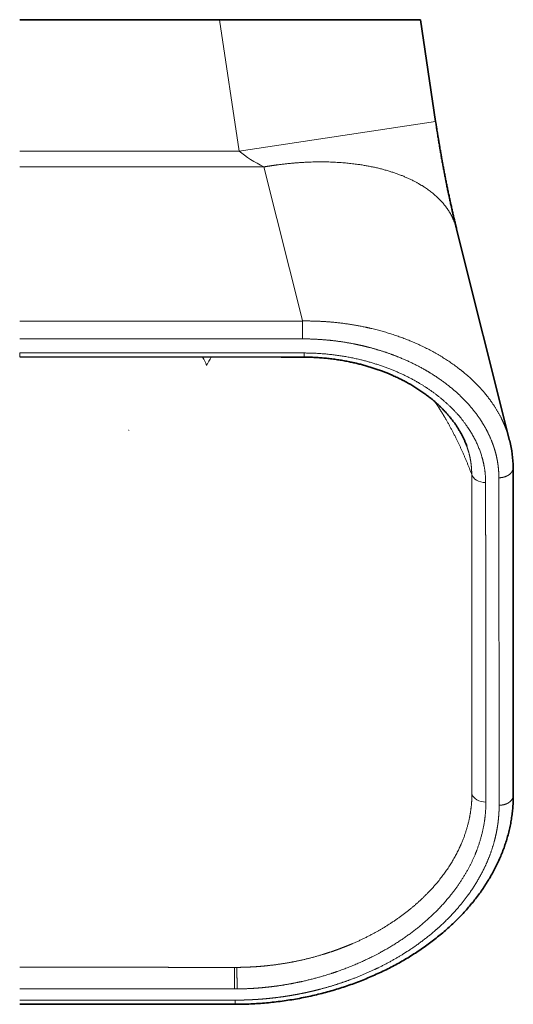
# Model space of a CAD drawing. Extents: x 413 to 1275, y 301 to 1647.
# Tile 2 of 6: x 587 to 761, y 301 to 647. Entities that reach past the tile are written whole.
import ezdxf

# ---------------------------------------------------------------- set-up
doc = ezdxf.new("R2010")
doc.units = 0
doc.layers.get('0').update_dxf_attribs({"lineweight": 13})

# ---------------------------------------------------------------- blocks, each defined once
blk = doc.blocks.new('BLOCK47')
at = {"color": 7, "lineweight": 35}
for p, q in [((70.37, 0), (0, 0)), ((141.16, 0), (70.37, 0)), ((146.55, -35.89), (141.16, 0)), ((153.94, -73.74), (172.62, -148.21)), ((92.18, -118.83), (0.01, -118.79)), ((173.83, -157.79), (173.91, -273.13)), ((75.86, -346.77), (0, -346.77))]:
    blk.add_line(p, q, dxfattribs=at)
at = {"color": 7, "lineweight": 13}
for p, q in [((70.37, 0), (77.33, -46.29)), ((77.33, -46.29), (146.55, -35.89)), ((77.33, -46.29), (0, -46.29)), ((86.04, -51.85), (0, -51.85)), ((99.6, -105.91), (86.04, -51.85)), ((99.65, -112.42), (0, -112.42)), ((0.01, -117.32), (92.18, -117.36)), ((168.91, -276.66), (168.83, -161.32)), ((0, -345.29), (75.86, -345.29))]:
    blk.add_line(p, q, dxfattribs=at)
at = {"color": 7, "lineweight": 13, "ltscale": 0.005091}
blk.add_line((99.65, -106.11), (99.6, -105.91), dxfattribs=at)
at = {"color": 7, "lineweight": 13, "ltscale": 0.157734}
blk.add_line((99.65, -112.42), (99.65, -106.11), dxfattribs=at)
at = {"color": 7, "lineweight": 13, "ltscale": 0.036826}
for p, q in [((0.01, -118.79), (0.01, -117.32)), ((75.86, -346.77), (75.86, -345.29))]:
    blk.add_line(p, q, dxfattribs=at)
at = {"color": 7, "lineweight": 35, "ltscale": 0.000178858}
blk.add_line((0.01, -118.79), (0, -118.79), dxfattribs=at)
at = {"color": 7, "lineweight": 35, "ltscale": 0.001401}
blk.add_line((172.62, -148.21), (172.63, -148.26), dxfattribs=at)
at = {"color": 7, "lineweight": 35, "ltscale": 0.002917}
blk.add_line((172.65, -148.35), (172.62, -148.24), dxfattribs=at)
at = {"color": 7, "lineweight": 13, "ltscale": 0.020403}
blk.add_line((76.55, -333.76), (75.73, -333.75), dxfattribs=at)
at = {"color": 7, "lineweight": 13, "ltscale": 0.190318}
blk.add_line((75.73, -333.75), (75.73, -341.37), dxfattribs=at)
at = {"color": 7, "lineweight": 13}
for centre, radius, start, end in [((20.02, 1101967.27), 1102073.39, 269.99895925, 270.00413994), ((91.43, -2206.67), 2089.31, 89.75799, 89.97935), ((38.25, -133), 29.8, 22.1201, 28.4083), ((162.41, -173.74), 109.65, 149.9384, 151.7075), ((75.81, -254.23), 87.14, 269.9433, 270.5262)]:
    blk.add_arc(centre, radius, start, end, dxfattribs=at)
at = {"color": 7, "lineweight": 35}
for centre, radius, start, end in [((91.43, -2203.04), 2084.21, 89.75811, 89.97948), ((134.85, -157.86), 38.98, 0.1071, 14.1224)]:
    blk.add_arc(centre, radius, start, end, dxfattribs=at)
at = {"color": 7, "lineweight": 13}
for centre, major_axis, ratio, start_param, end_param in [((89.37, -46.29), (16.79, -8.15), 0.346199, 4.093363, 4.682307), ((164.16, -159.48), (5, 0), 0.705394, 3.326423, 4.712983), ((164.25, -272.04), (5, 0), 0.705394, 3.325554, 4.712713)]:
    blk.add_ellipse(centre, major_axis=major_axis, ratio=ratio, start_param=start_param, end_param=end_param, dxfattribs=at)
at = {"color": 7, "lineweight": 35}
for points, knots in [([(146.55, -35.89), (146.64, -36.47), (146.81, -37.62), (147.08, -39.36), (147.36, -41.08), (147.64, -42.8), (147.93, -44.51), (148.22, -46.21), (148.51, -47.91), (148.81, -49.59), (149.12, -51.26), (149.43, -52.91), (149.74, -54.55), (150.05, -56.17), (150.37, -57.78), (150.69, -59.35), (151.01, -60.91), (151.33, -62.44), (151.66, -63.96), (151.99, -65.45), (152.31, -66.92), (152.64, -68.35), (152.97, -69.75), (153.29, -71.11), (153.61, -72.44), (153.83, -73.31), (153.94, -73.74)], [0, 0, 0, 0, 1.754581, 3.507368, 5.255403, 6.998977, 8.734193, 10.462373, 12.178281, 13.884612, 15.584451, 17.27225, 18.940167, 20.593633, 22.223751, 23.837143, 25.422394, 26.988693, 28.544, 30.077863, 31.574116, 33.046865, 34.478198, 35.88416, 37.242565, 38.573874, 38.573874, 38.573874, 38.573874]), ([(157.48, -150.11), (157.4, -149.91), (157.21, -149.4), (156.88, -148.58), (156.46, -147.64), (156.01, -146.71), (155.53, -145.79), (155.01, -144.87), (154.46, -143.96), (153.87, -143.05), (153.21, -142.08), (152.45, -141.06), (151.66, -140.05), (150.87, -139.13), (150.11, -138.27), (149.32, -137.43), (148.5, -136.6), (147.65, -135.78), (146.77, -134.97), (145.85, -134.18), (144.83, -133.33), (143.68, -132.43), (142.38, -131.48), (141.02, -130.54), (139.6, -129.62), (138.13, -128.72), (136.62, -127.86), (135.07, -127.03), (133.48, -126.24), (131.85, -125.48), (130.35, -124.83), (129, -124.28), (127.72, -123.78), (126.35, -123.28), (124.89, -122.79), (123.42, -122.32), (121.92, -121.88), (120.41, -121.46), (118.88, -121.08), (117.34, -120.72), (115.67, -120.38), (113.88, -120.04), (111.96, -119.73), (110.02, -119.47), (108.08, -119.25), (106.13, -119.08), (104.17, -118.95), (102.2, -118.87), (100.89, -118.85), (100.23, -118.85)], [0, 0, 0, 0, 0.624336, 1.638664, 2.661254, 3.694179, 4.736862, 5.791198, 6.857425, 7.936057, 9.027619, 10.380063, 11.752551, 12.880475, 14.021744, 15.176569, 16.344979, 17.526983, 18.72257, 19.931722, 21.154579, 22.720843, 24.308348, 25.981334, 27.67634, 29.393021, 31.130861, 32.889287, 34.667658, 36.465274, 38.281426, 39.569283, 40.865683, 42.394409, 43.933716, 45.482928, 47.041456, 48.608772, 50.1843, 51.767413, 53.35742, 55.294806, 57.240089, 59.192045, 61.149445, 63.11111, 65.075933, 67.042902, 69.011126, 69.011126, 69.011126, 69.011126]), ([(173.91, -273.13), (173.91, -273.84), (173.88, -275.25), (173.76, -277.35), (173.55, -279.43), (173.26, -281.51), (172.89, -283.56), (172.44, -285.6), (171.92, -287.63), (171.32, -289.65), (170.64, -291.65), (169.88, -293.63), (169.06, -295.59), (168.16, -297.53), (167.19, -299.45), (166.15, -301.35), (165.04, -303.23), (163.87, -305.07), (162.62, -306.89), (161.32, -308.69), (159.95, -310.45), (158.51, -312.19), (157.01, -313.9), (155.45, -315.57), (153.83, -317.22), (152.15, -318.83), (150.42, -320.4), (148.63, -321.94), (146.79, -323.44), (144.89, -324.91), (142.95, -326.33), (140.95, -327.71), (138.9, -329.06), (136.81, -330.36), (134.66, -331.62), (132.47, -332.84), (130.24, -334.01), (127.96, -335.14), (125.64, -336.22), (123.29, -337.26), (120.89, -338.24), (118.46, -339.18), (116, -340.06), (113.5, -340.9), (110.98, -341.68), (108.42, -342.41), (105.83, -343.09), (103.22, -343.71), (100.57, -344.28), (97.89, -344.8), (95.19, -345.26), (92.45, -345.66), (89.69, -346), (86.93, -346.28), (84.17, -346.5), (81.41, -346.65), (78.64, -346.75), (76.79, -346.77), (75.86, -346.77)], [0, 0, 0, 0, 2.124797, 4.221427, 6.316385, 8.407822, 10.495154, 12.583315, 14.677831, 16.780196, 18.890322, 21.009296, 23.137982, 25.277346, 27.428219, 29.591325, 31.767538, 33.957528, 36.16057, 38.378925, 40.613532, 42.864959, 45.137592, 47.427811, 49.73582, 52.061804, 54.403116, 56.762233, 59.138882, 61.532943, 63.944431, 66.37413, 68.822775, 71.290625, 73.777598, 76.283285, 78.807064, 81.348076, 83.905317, 86.478087, 89.06636, 91.669753, 94.28794, 96.920461, 99.567096, 102.227534, 104.901463, 107.587992, 110.290676, 113.016623, 115.764881, 118.532765, 121.313211, 124.094772, 126.863587, 129.605327, 132.396041, 135.169593, 135.169593, 135.169593, 135.169593])]:
    blk.add_open_spline(points, degree=3, knots=knots, dxfattribs=at)
at = {"color": 7, "lineweight": 13}
for points, knots in [([(153.94, -73.74), (153.2, -70.8), (151.93, -68), (150.14, -65.39), (145.61, -60.64), (139.52, -56.9), (136.14, -55.3), (126.49, -51.78), (115.44, -50.1), (108.24, -49.73), (99.41, -50.02), (90.54, -51.14), (89.04, -51.36), (87.54, -51.59), (86.04, -51.85)], [0, 0, 0, 0, 0, 0, 31.995186, 31.995186, 31.995186, 64.234265, 64.234265, 64.234265, 117.541467, 117.541467, 117.541467, 128.402869, 128.402869, 128.402869, 128.402869, 128.402869, 128.402869]), ([(99.65, -106.11), (99.69, -106.11), (99.73, -106.11), (99.78, -106.11), (99.88, -106.11), (99.97, -106.11), (100, -106.11), (103.29, -106.08), (106.58, -106.19), (109.81, -106.42), (114.97, -107), (120.05, -107.9), (121.95, -108.29), (128.63, -109.82), (135.09, -111.93), (139.57, -113.74), (146.31, -117.05), (152.41, -121.06), (154.56, -122.62), (158.86, -126.1), (162.64, -129.97), (164.47, -132.11), (166.9, -135.4), (168.92, -138.86), (169.52, -139.99), (170.44, -141.88), (171.22, -143.82), (171.51, -144.58), (172.3, -146.86), (172.91, -149.19), (173.22, -150.75), (173.54, -152.96), (173.68, -155.17), (173.71, -155.8), (173.72, -156.43), (173.72, -157.06)], [0, 0, 0, 0, 0, 0, 0.294901, 0.294901, 0.294901, 0.620156, 0.620156, 0.620156, 23.323391, 23.323391, 23.323391, 37.056226, 37.056226, 37.056226, 71.945864, 71.945864, 71.945864, 92.076659, 92.076659, 92.076659, 114.48959, 114.48959, 114.48959, 125.118529, 125.118529, 125.118529, 132.029791, 132.029791, 132.029791, 145.461147, 145.461147, 145.461147, 150.841353, 150.841353, 150.841353, 150.841353, 150.841353, 150.841353]), ([(168.83, -161.32), (168.83, -160.95), (168.82, -160.57), (168.81, -160.2), (168.77, -159.26), (168.7, -158.32), (168.64, -157.76), (168.44, -156.06), (168.13, -154.37), (167.87, -153.25), (167.42, -151.57), (166.86, -149.93), (166.66, -149.37), (166.24, -148.26), (165.77, -147.16), (165.53, -146.61), (164.2, -143.8), (162.58, -141.09), (161.11, -138.97), (157.71, -134.76), (153.68, -130.92), (151.44, -129.04), (147.17, -125.87), (142.51, -123.09), (140.37, -121.93), (135.84, -119.71), (131.09, -117.84), (128.6, -116.97), (125.19, -115.92), (121.72, -115.05), (120.83, -114.84), (119.03, -114.43), (117.22, -114.07), (116.3, -113.9), (112.55, -113.25), (108.75, -112.8), (105.87, -112.56), (102.95, -112.43), (100.03, -112.42), (100, -112.42), (99.92, -112.42), (99.83, -112.42), (99.76, -112.42), (99.7, -112.42), (99.65, -112.42)], [0, 0, 0, 0, 0, 0, 3.325385, 3.325385, 3.325385, 8.304872, 8.304872, 8.304872, 18.377346, 18.377346, 18.377346, 23.520434, 23.520434, 23.520434, 28.749082, 28.749082, 28.749082, 50.41216, 50.41216, 50.41216, 73.618971, 73.618971, 73.618971, 92.239449, 92.239449, 92.239449, 111.83564, 111.83564, 111.83564, 118.55969, 118.55969, 118.55969, 125.359303, 125.359303, 125.359303, 146.363092, 146.363092, 146.363092, 146.56661, 146.56661, 146.56661, 146.951127, 146.951127, 146.951127, 146.951127, 146.951127, 146.951127]), ([(100.23, -118.85), (100.23, -118.85), (100.24, -118.8), (100.24, -118.71), (100.24, -118.46), (100.25, -118.07), (100.25, -117.86), (100.25, -117.62), (100.25, -117.38)], [0, 0, 0, 0, 0, 0, 2.151549, 2.151549, 2.151549, 4.320185, 4.320185, 4.320185, 4.320185, 4.320185, 4.320185]), ([(100.25, -117.38), (106.09, -117.4), (111.92, -117.91), (117.64, -118.91), (127.27, -121.44), (135.99, -125.25), (139.51, -127.09), (146.69, -131.54), (152.64, -136.83), (155.46, -139.92), (159.61, -145.63), (162.3, -151.76), (163.17, -154.47), (163.87, -157.82), (164.12, -161.19), (164.15, -161.8), (164.16, -162.41), (164.16, -163.01)], [0, 0, 0, 0, 0, 0, 41.411612, 41.411612, 41.411612, 72.282617, 72.282617, 72.282617, 108.769641, 108.769641, 108.769641, 136.354891, 136.354891, 136.354891, 142.432145, 142.432145, 142.432145, 142.432145, 142.432145, 142.432145]), ([(159.25, -160.13), (157.74, -156.13), (156.12, -152.25), (154.4, -148.54), (152.32, -144.48), (150.08, -140.59), (149.8, -140.11), (148.95, -138.69), (148.09, -137.29), (147.5, -136.37), (146.91, -135.46), (146.3, -134.57)], [0, 0, 0, 0, 0, 0, 47.370781, 47.370781, 47.370781, 54.068271, 54.068271, 54.068271, 67.353711, 67.353711, 67.353711, 67.353711, 67.353711, 67.353711]), ([(38.45, -144.66), (38.45, -144.64), (38.44, -144.63), (38.44, -144.62), (38.42, -144.61), (38.39, -144.59), (38.38, -144.59), (38.36, -144.59), (38.35, -144.59)], [0, 0, 0, 0, 0, 0, 10.388027, 10.388027, 10.388027, 22.275603, 22.275603, 22.275603, 22.275603, 22.275603, 22.275603]), ([(168.83, -161.32), (169.45, -161.32), (170.08, -161.25), (170.68, -161.11), (171.8, -160.71), (172.73, -160.07), (173.11, -159.7), (173.54, -159.09), (173.76, -158.42), (173.81, -158.21), (173.83, -158), (173.83, -157.79)], [0, 0, 0, 0, 0, 0, 4.445594, 4.445594, 4.445594, 8.609656, 8.609656, 8.609656, 10.475105, 10.475105, 10.475105, 10.475105, 10.475105, 10.475105]), ([(159.25, -160.13), (159.25, -161.84), (159.25, -163.54), (159.25, -165.23), (159.25, -167.18), (159.25, -169.13), (159.25, -169.38), (159.25, -170.73), (159.25, -172.1), (159.25, -173.24), (159.25, -174.82), (159.25, -176.39), (159.25, -177.34), (159.25, -178.63), (159.25, -179.92), (159.25, -180.76), (159.26, -181.87), (159.26, -182.98), (159.26, -183.26), (159.26, -184.65), (159.26, -186.03), (159.26, -187.12), (159.26, -188.5), (159.26, -189.88), (159.26, -190.16), (159.27, -191.92), (159.27, -193.67), (159.27, -195.15), (159.27, -196.86), (159.27, -198.56), (159.27, -198.75), (159.27, -199.55), (159.28, -200.42), (159.28, -201.12), (159.28, -202.46), (159.28, -203.79), (159.28, -204.47), (159.28, -205.22), (159.28, -205.92), (159.28, -206.09), (159.28, -207.49), (159.29, -208.89), (159.29, -210.15), (159.29, -212.47), (159.29, -214.79), (159.3, -215.52), (159.3, -217.61), (159.3, -219.71), (159.3, -220.73), (159.3, -222.17), (159.31, -223.6), (159.31, -224.03), (159.31, -224.88), (159.31, -225.74), (159.31, -226.17), (159.31, -227.46), (159.31, -228.76), (159.31, -229.56), (159.32, -232.4), (159.32, -235.25), (159.32, -237.24), (159.32, -239.36), (159.33, -241.48), (159.33, -241.62), (159.33, -241.91), (159.33, -242.19), (159.33, -242.33), (159.33, -243.23), (159.33, -244.13), (159.33, -244.94), (159.33, -245.89), (159.33, -246.83), (159.33, -247.01), (159.33, -249.27), (159.33, -251.53), (159.33, -253.59), (159.33, -255.92), (159.34, -258.24), (159.34, -258.52), (159.34, -259.64), (159.34, -260.73), (159.34, -261.52), (159.34, -262.61), (159.34, -263.72), (159.34, -263.99), (159.34, -264.5), (159.34, -265), (159.33, -265.47), (159.33, -267.05), (159.33, -268.63), (159.33, -269.98), (159.33, -271.33), (159.33, -272.68)], [0, 0, 0, 0, 0, 0, 14.933422, 14.933422, 14.933422, 17.06677, 17.06677, 17.06677, 26.762125, 26.762125, 26.762125, 30.76937, 30.76937, 30.76937, 38.040846, 38.040846, 38.040846, 40.464645, 40.464645, 40.464645, 50.159831, 50.159831, 50.159831, 52.583626, 52.583626, 52.583626, 65.520445, 65.520445, 65.520445, 67.50165, 67.50165, 67.50165, 72.385511, 72.385511, 72.385511, 77.262811, 77.262811, 77.262811, 78.516592, 78.516592, 78.516592, 89.517366, 89.517366, 89.517366, 98.834443, 98.834443, 98.834443, 107.53163, 107.53163, 107.53163, 111.289024, 111.289024, 111.289024, 115.046418, 115.046418, 115.046418, 122.680338, 122.680338, 122.680338, 139.691487, 139.691487, 139.691487, 140.90657, 140.90657, 140.90657, 142.121654, 142.121654, 142.121654, 148.586023, 148.586023, 148.586023, 150.215541, 150.215541, 150.215541, 168.076676, 168.076676, 168.076676, 170.49975, 170.49975, 170.49975, 177.80502, 177.80502, 177.80502, 180.228049, 180.228049, 180.228049, 182.22483, 182.22483, 182.22483, 194.035522, 194.035522, 194.035522, 194.035522, 194.035522, 194.035522]), ([(164.16, -163.01), (164.16, -164.52), (164.16, -166.03), (164.16, -167.54), (164.16, -169.42), (164.16, -171.31), (164.16, -171.69), (164.16, -172.45), (164.16, -173.21), (164.16, -173.59), (164.16, -174.73), (164.16, -175.88), (164.16, -176.65), (164.16, -177.92), (164.16, -179.18), (164.16, -179.93), (164.17, -181.27), (164.17, -182.61), (164.17, -183.44), (164.17, -184.55), (164.17, -185.66), (164.17, -185.93), (164.17, -187.32), (164.17, -188.7), (164.17, -189.79), (164.17, -191.17), (164.17, -192.55), (164.18, -192.82), (164.18, -194.48), (164.18, -196.14), (164.18, -197.53), (164.18, -199.2), (164.18, -200.87), (164.19, -201.15), (164.19, -201.72), (164.19, -202.31), (164.19, -202.61), (164.19, -203.53), (164.19, -204.5), (164.19, -205.18), (164.19, -206.16), (164.19, -207.1), (164.19, -207.41), (164.19, -208.02), (164.2, -208.6), (164.2, -208.89), (164.2, -210.6), (164.2, -212.31), (164.2, -213.74), (164.21, -215.46), (164.21, -217.18), (164.21, -217.43), (164.21, -218.86), (164.21, -220.3), (164.21, -221.49), (164.22, -223.21), (164.22, -224.92), (164.22, -225.48), (164.22, -226.37), (164.22, -227.26), (164.22, -227.33), (164.22, -227.93), (164.23, -228.54), (164.23, -228.82), (164.23, -229.65), (164.23, -230.49), (164.23, -231.04), (164.23, -232.16), (164.23, -233.29), (164.23, -233.81), (164.24, -236.35), (164.24, -238.89), (164.24, -240.87), (164.24, -243.14), (164.24, -245.41), (164.24, -245.66), (164.25, -246.51), (164.25, -247.38), (164.25, -247.96), (164.25, -248.81), (164.25, -249.65), (164.25, -249.93), (164.25, -252.17), (164.25, -254.41), (164.25, -256.37), (164.25, -258.6), (164.25, -260.83), (164.25, -261.11), (164.25, -261.66), (164.25, -262.22), (164.25, -262.49), (164.25, -263.6), (164.25, -264.7), (164.25, -265.49), (164.25, -266.6), (164.25, -267.72), (164.25, -267.99), (164.25, -269.68), (164.25, -271.36), (164.25, -272.76), (164.25, -274.16), (164.25, -275.56)], [0, 0, 0, 0, 0, 0, 15.224827, 15.224827, 15.224827, 19.031068, 19.031068, 19.031068, 22.837309, 22.837309, 22.837309, 30.42432, 30.42432, 30.42432, 35.502554, 35.502554, 35.502554, 43.851289, 43.851289, 43.851289, 46.634208, 46.634208, 46.634208, 57.765873, 57.765873, 57.765873, 60.548789, 60.548789, 60.548789, 74.463331, 74.463331, 74.463331, 77.353157, 77.353157, 77.353157, 80.230113, 80.230113, 80.230113, 85.92346, 85.92346, 85.92346, 88.798042, 88.798042, 88.798042, 91.662279, 91.662279, 91.662279, 106.018413, 106.018413, 106.018413, 108.993287, 108.993287, 108.993287, 120.420079, 120.420079, 120.420079, 126.026932, 126.026932, 126.026932, 129.35974, 129.35974, 129.35974, 132.163168, 132.163168, 132.163168, 137.770039, 137.770039, 137.770039, 143.46382, 143.46382, 143.46382, 163.08769, 163.08769, 163.08769, 165.981776, 165.981776, 165.981776, 171.541453, 171.541453, 171.541453, 174.335915, 174.335915, 174.335915, 193.896807, 193.896807, 193.896807, 196.69124, 196.69124, 196.69124, 199.485672, 199.485672, 199.485672, 207.929688, 207.929688, 207.929688, 210.72415, 210.72415, 210.72415, 224.851311, 224.851311, 224.851311, 224.851311, 224.851311, 224.851311]), ([(159.33, -272.68), (159.32, -275.87), (159.01, -279.09), (158.39, -282.26), (156.92, -287.34), (154.74, -292.24), (153.79, -294.1), (150.15, -300.48), (145.37, -306.38), (141.44, -310.3), (134.38, -316.11), (126.38, -320.99), (123.2, -322.71), (119.05, -324.69), (114.76, -326.44), (113.88, -326.79), (112.09, -327.46), (110.27, -328.1), (109.36, -328.41), (107.5, -329.01), (105.63, -329.57), (104.69, -329.84), (100.7, -330.93), (96.64, -331.82), (93.51, -332.39), (90.19, -332.86), (86.85, -333.21), (86.69, -333.23), (86.43, -333.25), (86.18, -333.28), (86.1, -333.28), (85.76, -333.32), (85.42, -333.35), (85.17, -333.37), (83.31, -333.52), (81.43, -333.64), (79.79, -333.71), (78.16, -333.75), (76.55, -333.76)], [0, 0, 0, 0, 0, 0, 28.251828, 28.251828, 28.251828, 45.945506, 45.945506, 45.945506, 90.265274, 90.265274, 90.265274, 117.725603, 117.725603, 117.725603, 124.809732, 124.809732, 124.809732, 131.969293, 131.969293, 131.969293, 139.192232, 139.192232, 139.192232, 162.262592, 162.262592, 162.262592, 163.487358, 163.487358, 163.487358, 164.114055, 164.114055, 164.114055, 165.951189, 165.951189, 165.951189, 177.646777, 177.646777, 177.646777, 177.646777, 177.646777, 177.646777]), ([(173.91, -273.13), (173.91, -273.47), (173.86, -273.81), (173.74, -274.13), (173.34, -274.88), (172.69, -275.51), (172.23, -275.82), (171.33, -276.28), (170.32, -276.54), (169.85, -276.62), (169.38, -276.66), (168.91, -276.66)], [0, 0, 0, 0, 0, 0, 2.951806, 2.951806, 2.951806, 7.11965, 7.11965, 7.11965, 10.476321, 10.476321, 10.476321, 10.476321, 10.476321, 10.476321]), ([(75.86, -345.29), (76.19, -345.29), (76.51, -345.29), (76.84, -345.29), (77.5, -345.28), (78.15, -345.27), (78.48, -345.27), (79.4, -345.24), (80.31, -345.21), (80.89, -345.19), (81.58, -345.16), (82.28, -345.12), (82.39, -345.11), (82.74, -345.09), (83.08, -345.07), (83.31, -345.06), (83.81, -345.03), (84.3, -344.99), (84.55, -344.97), (85.59, -344.9), (86.64, -344.81), (87.42, -344.73), (89.61, -344.51), (91.8, -344.23), (93.21, -344.03), (95.3, -343.7), (97.38, -343.33), (98.07, -343.2), (99.27, -342.97), (100.46, -342.72), (100.97, -342.61), (101.98, -342.39), (103, -342.15), (103.5, -342.03), (107.05, -341.17), (110.55, -340.17), (113.51, -339.21), (117.7, -337.7), (121.77, -336), (123, -335.46), (127.18, -333.55), (131.22, -331.43), (134, -329.82), (138.76, -326.8), (143.2, -323.48), (145.07, -321.98), (149.45, -318.2), (153.41, -314.11), (155.57, -311.6), (159.44, -306.55), (162.6, -301.18), (163.96, -298.49), (165.51, -294.87), (166.7, -291.17), (166.97, -290.27), (167.59, -288.01), (168.08, -285.74), (168.32, -284.37), (168.64, -282.08), (168.82, -279.78), (168.88, -278.86), (168.91, -277.9), (168.91, -276.95), (168.91, -276.92), (168.91, -276.84), (168.91, -276.77), (168.91, -276.73), (168.91, -276.7), (168.91, -276.66)], [0, 0, 0, 0, 0, 0, 2.347431, 2.347431, 2.347431, 4.694862, 4.694862, 4.694862, 8.869063, 8.869063, 8.869063, 9.703915, 9.703915, 9.703915, 11.373618, 11.373618, 11.373618, 13.270615, 13.270615, 13.270615, 18.890693, 18.890693, 18.890693, 29.074733, 29.074733, 29.074733, 34.133999, 34.133999, 34.133999, 37.929556, 37.929556, 37.929556, 41.716602, 41.716602, 41.716602, 64.620702, 64.620702, 64.620702, 74.670348, 74.670348, 74.670348, 99.156117, 99.156117, 99.156117, 118.04463, 118.04463, 118.04463, 145.047831, 145.047831, 145.047831, 170.625291, 170.625291, 170.625291, 178.875543, 178.875543, 178.875543, 191.047318, 191.047318, 191.047318, 199.15386, 199.15386, 199.15386, 199.435068, 199.435068, 199.435068, 199.721419, 199.721419, 199.721419, 199.721419, 199.721419, 199.721419]), ([(164.25, -275.56), (164.25, -278.54), (164, -281.54), (163.5, -284.51), (162.19, -289.79), (160.14, -294.95), (159.09, -297.19), (154.67, -305.44), (148.4, -313.12), (142.9, -318.33), (133.65, -325.2), (122.92, -330.77), (119.38, -332.39), (113.73, -334.67), (107.83, -336.56), (105.72, -337.18), (101.07, -338.42), (96.31, -339.42), (93.71, -339.89), (90.99, -340.29), (88.26, -340.61), (88.11, -340.63), (87.91, -340.65), (87.7, -340.67), (87.6, -340.68), (87.38, -340.71), (87.16, -340.73), (87.08, -340.74), (84.94, -340.97), (82.78, -341.14), (80.73, -341.26), (78.67, -341.34), (76.61, -341.36)], [0, 0, 0, 0, 0, 0, 29.860017, 29.860017, 29.860017, 53.508006, 53.508006, 53.508006, 117.955824, 117.955824, 117.955824, 147.820629, 147.820629, 147.820629, 164.043631, 164.043631, 164.043631, 183.086549, 183.086549, 183.086549, 183.788624, 183.788624, 183.788624, 184.561629, 184.561629, 184.561629, 185.387948, 185.387948, 185.387948, 199.972606, 199.972606, 199.972606, 199.972606, 199.972606, 199.972606]), ([(75.73, -333.75), (74.97, -333.75), (74.21, -333.75), (73.46, -333.75), (71.98, -333.75), (70.51, -333.75), (69.62, -333.75), (68.21, -333.75), (66.81, -333.75), (66.14, -333.75), (64.73, -333.75), (63.36, -333.75), (62.62, -333.75), (61.51, -333.75), (60.38, -333.75), (60, -333.75), (59.43, -333.75), (58.85, -333.75), (58.65, -333.75), (58.27, -333.75), (57.88, -333.75), (57.68, -333.75), (56.62, -333.75), (55.54, -333.75), (54.65, -333.75), (52.96, -333.75), (51.28, -333.74), (50.48, -333.74), (49.39, -333.74), (48.31, -333.74), (48, -333.74), (47.39, -333.74), (46.78, -333.74), (46.48, -333.74), (44, -333.74), (41.53, -333.74), (39.45, -333.74), (36.48, -333.74), (33.53, -333.74), (32.75, -333.74), (31.55, -333.74), (30.34, -333.74), (30.12, -333.74), (29.31, -333.74), (28.49, -333.74), (28.11, -333.74), (27.35, -333.74), (26.58, -333.74), (26.21, -333.74), (25.45, -333.74), (24.69, -333.74), (24.31, -333.74), (22.49, -333.74), (20.68, -333.74), (19.24, -333.74), (17.69, -333.74), (16.14, -333.74), (16.05, -333.74), (15.82, -333.74), (15.6, -333.74), (15.49, -333.74), (15.17, -333.74), (14.85, -333.74), (14.65, -333.74), (14.3, -333.74), (13.94, -333.74), (13.83, -333.74), (11.69, -333.74), (9.55, -333.74), (7.48, -333.74), (5.15, -333.74), (2.81, -333.74), (2.55, -333.74), (1.83, -333.74), (1.14, -333.73), (0.76, -333.73), (0.38, -333.73), (0, -333.73)], [0, 0, 0, 0, 0, 0, 5.362427, 5.362427, 5.362427, 10.496711, 10.496711, 10.496711, 15.269606, 15.269606, 15.269606, 20.733453, 20.733453, 20.733453, 23.46516, 23.46516, 23.46516, 24.831015, 24.831015, 24.831015, 26.19687, 26.19687, 26.19687, 32.336843, 32.336843, 32.336843, 37.80267, 37.80267, 37.80267, 39.949308, 39.949308, 39.949308, 42.095946, 42.095946, 42.095946, 57.333972, 57.333972, 57.333972, 62.757764, 62.757764, 62.757764, 65.758821, 65.758821, 65.758821, 68.470725, 68.470725, 68.470725, 71.149457, 71.149457, 71.149457, 73.82819, 73.82819, 73.82819, 83.95369, 83.95369, 83.95369, 84.775905, 84.775905, 84.775905, 85.570027, 85.570027, 85.570027, 87.170283, 87.170283, 87.170283, 88.13498, 88.13498, 88.13498, 102.298661, 102.298661, 102.298661, 104.512242, 104.512242, 104.512242, 107.409741, 107.409741, 107.409741, 107.409741, 107.409741, 107.409741]), ([(76.55, -333.76), (76.54, -334.44), (76.55, -335.34), (76.55, -336.26), (76.56, -337.91), (76.58, -339.53), (76.59, -340.18), (76.6, -340.81), (76.61, -341.36)], [0, 0, 0, 0, 0, 0, 6.603162, 6.603162, 6.603162, 11.255233, 11.255233, 11.255233, 11.255233, 11.255233, 11.255233]), ([(75.73, -341.37), (75, -341.37), (74.27, -341.37), (73.54, -341.36), (72.1, -341.36), (70.66, -341.36), (69.9, -341.36), (68.44, -341.36), (66.99, -341.36), (66.27, -341.36), (64.85, -341.36), (63.45, -341.36), (62.76, -341.36), (61.7, -341.36), (60.62, -341.35), (60.24, -341.35), (59.47, -341.35), (58.69, -341.35), (58.37, -341.35), (57.21, -341.35), (56.03, -341.35), (55.25, -341.35), (53.69, -341.35), (52.12, -341.35), (51.33, -341.35), (50.16, -341.35), (49, -341.35), (48.61, -341.35), (47.87, -341.35), (47.13, -341.35), (46.63, -341.35), (43.21, -341.34), (39.78, -341.34), (36.62, -341.34), (32.72, -341.34), (28.84, -341.34), (28.24, -341.34), (26.63, -341.34), (25.02, -341.34), (24.48, -341.34), (22.52, -341.34), (20.57, -341.33), (19.43, -341.33), (18.1, -341.33), (16.77, -341.33), (16.59, -341.33), (16.21, -341.33), (15.83, -341.33), (15.64, -341.33), (15.28, -341.33), (14.93, -341.33), (14.75, -341.33), (14.39, -341.33), (14.01, -341.33), (13.86, -341.33), (11.78, -341.33), (9.69, -341.33), (7.79, -341.33), (5.71, -341.33), (3.62, -341.32), (3.43, -341.32), (3.05, -341.32), (2.67, -341.32), (2.48, -341.32), (1.84, -341.32), (1.23, -341.32), (0.83, -341.32), (0.42, -341.32), (0, -341.32)], [0, 0, 0, 0, 0, 0, 5.156142, 5.156142, 5.156142, 10.25277, 10.25277, 10.25277, 15.409418, 15.409418, 15.409418, 20.566066, 20.566066, 20.566066, 23.269939, 23.269939, 23.269939, 26.097719, 26.097719, 26.097719, 31.50518, 31.50518, 31.50518, 36.912424, 36.912424, 36.912424, 39.616054, 39.616054, 39.616054, 42.123495, 42.123495, 42.123495, 63.675927, 63.675927, 63.675927, 69.323122, 69.323122, 69.323122, 75.070898, 75.070898, 75.070898, 83.110208, 83.110208, 83.110208, 84.450211, 84.450211, 84.450211, 85.790214, 85.790214, 85.790214, 87.121869, 87.121869, 87.121869, 88.512976, 88.512976, 88.512976, 101.82498, 101.82498, 101.82498, 103.156637, 103.156637, 103.156637, 104.488294, 104.488294, 104.488294, 107.641345, 107.641345, 107.641345, 107.641345, 107.641345, 107.641345])]:
    blk.add_open_spline(points, degree=5, knots=knots, dxfattribs=at)
blk.add_open_spline([(157.48, -150.11), (158.19, -152.06), (158.73, -154.06), (159.09, -156.08), (159.26, -158.12), (159.25, -160.13)], degree=5, dxfattribs=at)

msp = doc.modelspace()

# ---------------------------------------------------------------- block references
at = {"lineweight": 0}
msp.add_blockref('BLOCK47', (587.2, 647.27), dxfattribs=at)

doc.saveas('drawing.dxf')
